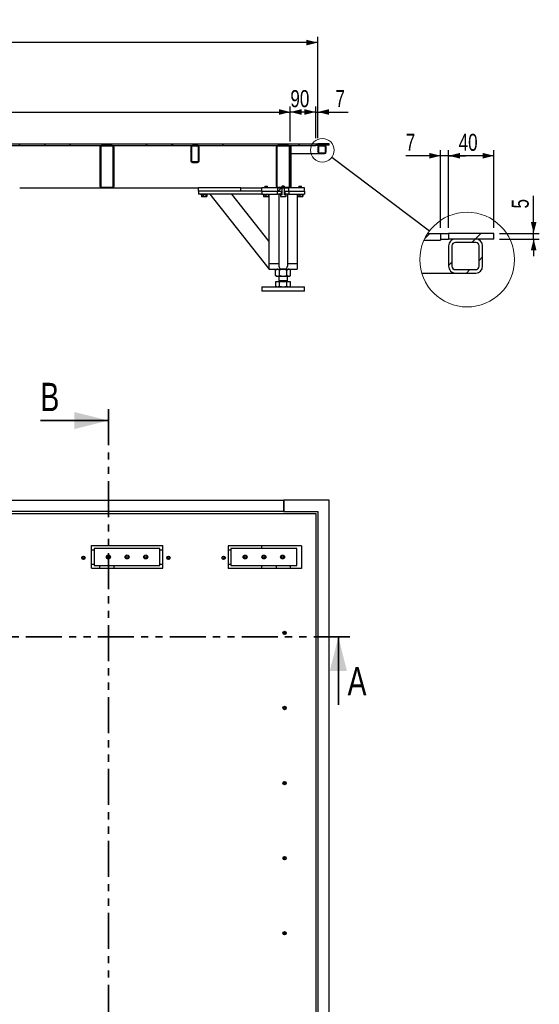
# Model space of a CAD drawing. Header units: millimetres. Extents: x 0 to 841, y 0 to 594.
# Tile 16 of 92: x 390 to 482, y 126 to 300. Entities that reach past the tile are written whole.
import ezdxf

# ---------------------------------------------------------------- set-up
doc = ezdxf.new("R2010")
doc.units = ezdxf.units.MM
doc.linetypes.add('PHANTOM', pattern=[12.7, 6.35, -1.27, 1.27, -1.27, 1.27, -1.27])
doc.layers.add('COTES', color=1, linetype='Continuous')
doc.layers.add('TRAIT-FINS', color=9, linetype='Continuous')
doc.layers.add('TRAIT-FORT', color=4, linetype='Continuous', lineweight=25)
doc.styles.add('SLDTEXTSTYLE0', font='TXT', dxfattribs={"width": 0.75})
doc.dimstyles.new('SLDDIMSTYLE0', dxfattribs={"dimtxt": 3, "dimasz": 2, "dimexe": 0, "dimexo": 0.0625, "dimgap": 0.75, "dimtad": 1, "dimdec": 0, "dimlfac": 20, "dimrnd": 1e-09, "dimzin": 12, "dimdsep": 46, "dimtxsty": 'SLDTEXTSTYLE0', "dimsah": 1, "dimcen": 0.09, "dimadec": 0, "dimazin": 3, "dimtfac": 1, "dimtdec": 0, "dimtofl": 0, "dimtmove": 0, "dimatfit": 3, "dimfxl": 1, "dimfrac": 2, "dimtolj": 1, "dimtzin": 12, "dimarcsym": 0})
doc.dimstyles.new('SLDDIMSTYLE1', dxfattribs={"dimtxt": 3, "dimasz": 2, "dimexe": 0, "dimexo": 0.0625, "dimgap": 0.75, "dimtad": 1, "dimdec": 0, "dimlfac": 20, "dimrnd": 1e-09, "dimzin": 12, "dimdsep": 46, "dimtxsty": 'SLDTEXTSTYLE0', "dimsah": 1, "dimcen": 0.09, "dimadec": 0, "dimazin": 3, "dimtfac": 1, "dimtdec": 0, "dimtmove": 0, "dimatfit": 0, "dimfxl": 1, "dimfrac": 2, "dimtolj": 1, "dimtzin": 12, "dimarcsym": 0})
doc.dimstyles.new('SLDDIMSTYLE4', dxfattribs={"dimtxt": 0.18, "dimasz": 2, "dimexe": 0, "dimexo": 0.0625, "dimgap": 0, "dimtad": 0, "dimtih": 1, "dimtoh": 1, "dimdec": 0, "dimrnd": 1e-09, "dimzin": 0, "dimdsep": 46, "dimtxsty": 'Standard', "dimblk1": 'NONE', "dimblk2": 'NONE', "dimsah": 1, "dimcen": 0.09, "dimadec": 0, "dimazin": 0, "dimtfac": 2, "dimtdec": 0, "dimtofl": 0, "dimtmove": 0, "dimatfit": 3, "dimldrblk": 'NONE', "dimfxl": 1, "dimfrac": 2, "dimtolj": 1, "dimtzin": 0, "dimarcsym": 0})
doc.dimstyles.new('SLDDIMSTYLE5', dxfattribs={"dimtxt": 3, "dimasz": 2, "dimexe": 0, "dimexo": 0.0625, "dimgap": 0.75, "dimtad": 1, "dimdec": 0, "dimlfac": 5, "dimrnd": 1e-09, "dimzin": 12, "dimdsep": 46, "dimtxsty": 'SLDTEXTSTYLE0', "dimsah": 1, "dimcen": 0.09, "dimadec": 0, "dimazin": 3, "dimtfac": 1, "dimtdec": 0, "dimtofl": 0, "dimtmove": 0, "dimatfit": 3, "dimfxl": 1, "dimfrac": 2, "dimtolj": 1, "dimtzin": 12, "dimarcsym": 0})
doc.dimstyles.new('SLDDIMSTYLE6', dxfattribs={"dimtxt": 3, "dimasz": 2, "dimexe": 0, "dimexo": 0.0625, "dimgap": 0.75, "dimtad": 1, "dimdec": 0, "dimlfac": 5, "dimrnd": 1e-09, "dimzin": 12, "dimdsep": 46, "dimtxsty": 'SLDTEXTSTYLE0', "dimsah": 1, "dimcen": 0.09, "dimadec": 0, "dimazin": 3, "dimtfac": 1, "dimtdec": 0, "dimtmove": 0, "dimatfit": 0, "dimfxl": 1, "dimfrac": 2, "dimtolj": 1, "dimtzin": 12, "dimarcsym": 0})
pattern_1 = [(45, (0, 0), (-13.4704, 13.4704), []), (45, (4.49, 2e-323), (-13.4704, 13.4704), []), (45, (8.98, 4e-323), (-13.4704, 13.4704), []), (45, (13.47, 6e-323), (-13.4704, 13.4704), [])]

# ---------------------------------------------------------------- blocks, each defined once
blk = doc.blocks.new('_D_18')
at = {"layer": 'COTES', "color": 1, "transparency": 16777216}
for p, q in [((92.21, 279.33), (92.21, 297.18)), ((443.06, 279.33), (443.06, 297.18)), ((443.06, 296.18), (92.21, 296.18))]:
    blk.add_line(p, q, dxfattribs=at)
for points in [[(92.21, 296.18), (94.21, 295.68), (94.21, 296.68)], [(443.06, 296.18), (441.06, 296.68), (441.06, 295.68)]]:
    blk.add_solid(points, dxfattribs=at)
at = {"layer": 'COTES', "color": 1, "transparency": 16777216, "char_height": 3, "attachment_point": 1, "style": 'SLDTEXTSTYLE0'}
for s, insert in [('7017', (250.85, 300.05)), ('Int. Ceinture', (260.84, 300.05))]:
    blk.add_mtext(s, dxfattribs=dict(at, insert=insert))
blk = doc.blocks.new('_D_19')
at = {"layer": 'COTES', "color": 1, "transparency": 16777216}
for p, q in [((97.06, 278.73), (97.06, 284.93)), ((97.06, 283.93), (438.21, 283.93)), ((438.21, 279.03), (438.21, 284.93))]:
    blk.add_line(p, q, dxfattribs=at)
for points in [[(97.06, 283.93), (99.06, 283.43), (99.06, 284.43)], [(438.21, 283.93), (436.21, 284.43), (436.21, 283.43)]]:
    blk.add_solid(points, dxfattribs=at)
at = {"layer": 'COTES', "color": 1, "transparency": 16777216, "char_height": 3, "attachment_point": 1, "style": 'SLDTEXTSTYLE0'}
for s, insert in [('6823', (256.38, 287.79)), ('Cadre', (266.37, 287.79))]:
    blk.add_mtext(s, dxfattribs=dict(at, insert=insert))
blk = doc.blocks.new('_D_20')
at = {"layer": 'COTES', "color": 1, "transparency": 16777216}
for p, q in [((438.21, 278.73), (438.21, 284.93)), ((442.71, 283.93), (438.21, 283.93)), ((442.71, 279.33), (442.71, 284.93))]:
    blk.add_line(p, q, dxfattribs=at)
for points in [[(438.21, 283.93), (440.21, 283.43), (440.21, 284.43)], [(442.71, 283.93), (440.71, 284.43), (440.71, 283.43)]]:
    blk.add_solid(points, dxfattribs=at)
at = {"layer": 'COTES', "color": 1, "transparency": 16777216, "insert": (438.24, 287.79), "char_height": 3, "attachment_point": 1, "style": 'SLDTEXTSTYLE0'}
blk.add_mtext('90', dxfattribs=at)
blk = doc.blocks.new('_D_21')
at = {"layer": 'COTES', "color": 1, "transparency": 16777216}
for p, q in [((442.71, 283.93), (439.71, 283.93)), ((442.71, 279.33), (442.71, 284.93)), ((442.71, 283.93), (443.06, 283.93)), ((443.06, 279.33), (443.06, 284.93)), ((443.06, 283.93), (448.41, 283.93))]:
    blk.add_line(p, q, dxfattribs=at)
for points in [[(442.71, 283.93), (440.71, 284.43), (440.71, 283.43)], [(443.06, 283.93), (445.06, 283.43), (445.06, 284.43)]]:
    blk.add_solid(points, dxfattribs=at)
at = {"layer": 'COTES', "color": 1, "transparency": 16777216, "insert": (446.19, 287.79), "char_height": 3, "attachment_point": 1, "style": 'SLDTEXTSTYLE0'}
blk.add_mtext('7', dxfattribs=at)
blk = doc.blocks.new('_None')
blk = doc.blocks.new('SW_HATCH_0')
at = {"layer": 'TRAIT-FINS', "color": 0}
for p, q in [((0, 0), (-0.91, -0.91)), ((8.98, 0), (7.98, -1)), ((7.98, -1), (7.38, -1.6)), ((3.9, -5.08), (3.3, -5.68)), ((9.3, -4.17), (8.7, -4.77)), ((7.07, -6.4), (6.47, -7))]:
    blk.add_line(p, q, dxfattribs=at)
blk = doc.blocks.new('_D_24')
at = {"layer": 'COTES', "color": 1, "transparency": 16777216}
for p, q in [((466.16, 263.51), (466.16, 277.21)), ((474.16, 263.51), (474.16, 277.21)), ((474.16, 276.21), (466.16, 276.21))]:
    blk.add_line(p, q, dxfattribs=at)
for points in [[(466.16, 276.21), (468.16, 275.71), (468.16, 276.71)], [(474.16, 276.21), (472.16, 276.71), (472.16, 275.71)]]:
    blk.add_solid(points, dxfattribs=at)
at = {"layer": 'COTES', "color": 1, "transparency": 16777216, "insert": (467.94, 280.08), "char_height": 3, "attachment_point": 1, "style": 'SLDTEXTSTYLE0'}
blk.add_mtext('40', dxfattribs=at)
blk = doc.blocks.new('_D_25')
at = {"layer": 'COTES', "color": 1, "transparency": 16777216}
for p, q in [((481.18, 262.51), (481.18, 269.12)), ((475.16, 262.51), (482.18, 262.51)), ((481.18, 261.51), (481.18, 262.51)), ((475.16, 261.51), (482.18, 261.51)), ((481.18, 261.51), (481.18, 258.51))]:
    blk.add_line(p, q, dxfattribs=at)
for points in [[(481.18, 262.51), (481.68, 264.51), (480.68, 264.51)], [(481.18, 261.51), (480.68, 259.51), (481.68, 259.51)]]:
    blk.add_solid(points, dxfattribs=at)
at = {"layer": 'COTES', "color": 1, "transparency": 16777216, "insert": (477.31, 266.9), "char_height": 3, "attachment_point": 1, "rotation": 90, "style": 'SLDTEXTSTYLE0'}
blk.add_mtext('5', dxfattribs=at)
blk = doc.blocks.new('_D_26')
at = {"layer": 'COTES', "color": 1, "transparency": 16777216}
for p, q in [((464.76, 263.51), (464.76, 277.21)), ((466.16, 263.51), (466.16, 277.21)), ((464.76, 276.21), (458.6, 276.21)), ((466.16, 276.21), (464.76, 276.21)), ((466.16, 276.21), (469.16, 276.21))]:
    blk.add_line(p, q, dxfattribs=at)
for points in [[(464.76, 276.21), (462.76, 276.71), (462.76, 275.71)], [(466.16, 276.21), (468.16, 275.71), (468.16, 276.71)]]:
    blk.add_solid(points, dxfattribs=at)
at = {"layer": 'COTES', "color": 1, "transparency": 16777216, "insert": (458.6, 280.08), "char_height": 3, "attachment_point": 1, "style": 'SLDTEXTSTYLE0'}
blk.add_mtext('7', dxfattribs=at)

msp = doc.modelspace()

# ---------------------------------------------------------------- hatches: boundary and pattern name
at = {"layer": 'TRAIT-FINS'}
h = msp.add_hatch(dxfattribs=at)
h.set_pattern_fill('DIN 201 ACIER ET FONTE', color=9, style=0, pattern_type=2)
h.set_pattern_definition(pattern_1)
h.paths.add_polyline_path([(442.71, 278.331), (386.715, 278.331), (386.715, 278.031), (442.71, 278.031)], flags=0)
h = msp.add_hatch(dxfattribs=at)
h.set_pattern_fill('ANSI32', color=9, angle=3e-322, style=0)
h.paths.add_polyline_path([(445.06, 278.081), (445.06, 278.331), (443.06, 278.331), (443.06, 278.081)], flags=0)
h = msp.add_hatch(dxfattribs=at)
h.set_pattern_fill('ANSI32', color=9, angle=3e-322, style=0)
edge = h.paths.add_edge_path(flags=0)
edge.add_line((444.56, 276.881), (444.56, 277.781))
edge.add_arc((444.26, 277.781), 0.3, 0, 90)
edge.add_line((444.26, 278.081), (443.36, 278.081))
edge.add_arc((443.36, 277.781), 0.3, 90, 180)
edge.add_line((443.06, 277.781), (443.06, 276.881))
edge.add_arc((443.36, 276.881), 0.3, 180, 270)
edge.add_line((443.36, 276.581), (444.26, 276.581))
edge.add_arc((444.26, 276.881), 0.3, 270, 360)
edge = h.paths.add_edge_path(flags=0)
edge.add_arc((444.26, 277.781), 0.15, 0, 90, ccw=False)
edge.add_line((444.41, 277.781), (444.41, 276.881))
edge.add_arc((444.26, 276.881), 0.15, 270, 360, ccw=False)
edge.add_line((444.26, 276.731), (443.36, 276.731))
edge.add_arc((443.36, 276.881), 0.15, 180, 270, ccw=False)
edge.add_line((443.21, 276.881), (443.21, 277.781))
edge.add_arc((443.36, 277.781), 0.15, 90, 180, ccw=False)
edge.add_line((443.36, 277.931), (444.26, 277.931))
h = msp.add_hatch(dxfattribs=at)
h.set_pattern_fill('DIN 201 ACIER ET FONTE', color=9, style=0, pattern_type=2)
h.set_pattern_definition(pattern_1)
edge = h.paths.add_edge_path(flags=0)
edge.add_arc((404.91, 277.731), 0.3, 90, 180)
edge.add_line((404.61, 277.731), (404.61, 270.831))
edge.add_arc((404.91, 270.831), 0.3, 180, 270)
edge.add_line((404.91, 270.531), (406.81, 270.531))
edge.add_arc((406.81, 270.831), 0.3, 270, 360)
edge.add_line((407.11, 270.831), (407.11, 277.731))
edge.add_arc((406.81, 277.731), 0.3, 0, 90)
edge.add_line((406.81, 278.031), (404.91, 278.031))
edge = h.paths.add_edge_path(flags=0)
edge.add_line((406.81, 270.681), (404.91, 270.681))
edge.add_arc((404.91, 270.831), 0.15, 180, 270, ccw=False)
edge.add_line((404.76, 270.831), (404.76, 277.731))
edge.add_arc((404.91, 277.731), 0.15, 90, 180, ccw=False)
edge.add_line((404.91, 277.881), (406.81, 277.881))
edge.add_arc((406.81, 277.731), 0.15, 0, 90, ccw=False)
edge.add_line((406.96, 277.731), (406.96, 270.831))
edge.add_arc((406.81, 270.831), 0.15, 270, 360, ccw=False)
h = msp.add_hatch(dxfattribs=at)
h.set_pattern_fill('DIN 201 ACIER ET FONTE', color=9, style=0, pattern_type=2)
h.set_pattern_definition(pattern_1)
edge = h.paths.add_edge_path(flags=0)
edge.add_arc((420.96, 277.731), 0.3, 90, 180)
edge.add_line((420.66, 277.731), (420.66, 275.331))
edge.add_arc((420.96, 275.331), 0.3, 180, 270)
edge.add_line((420.96, 275.031), (421.86, 275.031))
edge.add_arc((421.86, 275.331), 0.3, 270, 360)
edge.add_line((422.16, 275.331), (422.16, 277.731))
edge.add_arc((421.86, 277.731), 0.3, 0, 90)
edge.add_line((421.86, 278.031), (420.96, 278.031))
edge = h.paths.add_edge_path(flags=0)
edge.add_line((421.86, 275.181), (420.96, 275.181))
edge.add_arc((420.96, 275.331), 0.15, 180, 270, ccw=False)
edge.add_line((420.81, 275.331), (420.81, 277.731))
edge.add_arc((420.96, 277.731), 0.15, 90, 180, ccw=False)
edge.add_line((420.96, 277.881), (421.86, 277.881))
edge.add_arc((421.86, 277.731), 0.15, 0, 90, ccw=False)
edge.add_line((422.01, 277.731), (422.01, 275.331))
edge.add_arc((421.86, 275.331), 0.15, 270, 360, ccw=False)
h = msp.add_hatch(dxfattribs=at)
h.set_pattern_fill('DIN 201 ACIER ET FONTE', color=9, style=0, pattern_type=2)
h.set_pattern_definition(pattern_1)
edge = h.paths.add_edge_path(flags=0)
edge.add_line((436.01, 270.531), (437.91, 270.531))
edge.add_arc((437.91, 270.831), 0.3, 270, 360)
edge.add_line((438.21, 270.831), (438.21, 277.731))
edge.add_arc((437.91, 277.731), 0.3, 0, 90)
edge.add_line((437.91, 278.031), (436.01, 278.031))
edge.add_arc((436.01, 277.731), 0.3, 90, 180)
edge.add_line((435.71, 277.731), (435.71, 270.831))
edge.add_arc((436.01, 270.831), 0.3, 180, 270)
edge = h.paths.add_edge_path(flags=0)
edge.add_arc((437.91, 270.831), 0.15, 270, 360, ccw=False)
edge.add_line((437.91, 270.681), (436.01, 270.681))
edge.add_arc((436.01, 270.831), 0.15, 180, 270, ccw=False)
edge.add_line((435.86, 270.831), (435.86, 277.731))
edge.add_arc((436.01, 277.731), 0.15, 90, 180, ccw=False)
edge.add_line((436.01, 277.881), (437.91, 277.881))
edge.add_arc((437.91, 277.731), 0.15, 0, 90, ccw=False)
edge.add_line((438.06, 277.731), (438.06, 270.831))
h = msp.add_hatch(dxfattribs=at)
h.set_pattern_fill('DIN 201 ACIER ET FONTE', color=9, style=0, pattern_type=2)
h.set_pattern_definition(pattern_1)
h.paths.add_polyline_path([(436.793, 270.531), (435.96, 270.531), (435.96, 269.931), (436.793, 269.931)], flags=0)
h = msp.add_hatch(dxfattribs=at)
h.set_pattern_fill('DIN 201 ACIER ET FONTE', color=9, style=0, pattern_type=2)
h.set_pattern_definition(pattern_1)
h.paths.add_polyline_path([(435.96, 269.431), (436.66, 269.431), (436.66, 269.931), (435.96, 269.931)], flags=0)
h = msp.add_hatch(dxfattribs=at)
h.set_pattern_fill('ANSI32', color=9, style=0)
h.paths.add_polyline_path([(436.73, 269.431), (436.431, 269.431), (436.431, 269.331), (436.73, 269.331)], flags=0)
h = msp.add_hatch(dxfattribs=at)
h.set_pattern_fill('ANSI31', color=9, style=0)
edge = h.paths.add_edge_path(flags=0)
edge.add_spline(control_points=[(436.556, 268.997), (436.566, 268.992), (436.575, 268.987), (436.585, 268.981)], knot_values=[0.0229567, 0.0229567, 0.0229567, 0.0229567, 0.0236353, 0.0236353, 0.0236353, 0.0236353], weights=[1, 1, 1, 1], degree=3, periodic=0)
edge.add_line((436.585, 268.981), (437.334, 268.981))
edge.add_spline(control_points=[(437.334, 268.981), (437.363, 268.997), (437.391, 269.012), (437.42, 269.028)], knot_values=[0.0397791, 0.0397791, 0.0397791, 0.0397791, 0.0417138, 0.0417138, 0.0417138, 0.0417138], weights=[1, 1, 1, 1], degree=3, periodic=0)
edge.add_line((437.42, 269.028), (437.42, 269.331))
edge.add_line((437.42, 269.331), (437.159, 269.331))
edge.add_line((437.159, 269.331), (437.159, 270.796))
edge.add_spline(control_points=[(437.159, 270.796), (437.144, 270.808), (437.128, 270.82), (437.113, 270.831)], knot_values=[0.0125066, 0.0125066, 0.0125066, 0.0125066, 0.0136689, 0.0136689, 0.0136689, 0.0136689], weights=[1, 1, 1, 1], degree=3, periodic=0)
edge.add_line((437.113, 270.831), (436.807, 270.831))
edge.add_spline(control_points=[(436.807, 270.831), (436.791, 270.82), (436.776, 270.808), (436.761, 270.796)], knot_values=[0.0203653, 0.0203653, 0.0203653, 0.0203653, 0.0215207, 0.0215207, 0.0215207, 0.0215207], weights=[1, 1, 1, 1], degree=3, periodic=0)
edge.add_line((436.761, 270.796), (436.761, 269.331))
edge.add_line((436.761, 269.331), (436.556, 269.331))
edge.add_line((436.556, 269.331), (436.556, 268.997))
h = msp.add_hatch(dxfattribs=at)
h.set_pattern_fill('DIN 201 ACIER ET FONTE', color=9, style=0, pattern_type=2)
h.set_pattern_definition(pattern_1)
h.paths.add_polyline_path([(437.127, 269.931), (437.96, 269.931), (437.96, 270.531), (437.127, 270.531)], flags=0)
h = msp.add_hatch(dxfattribs=at)
h.set_pattern_fill('ANSI32', color=9, style=0)
h.paths.add_polyline_path([(437.19, 269.331), (437.489, 269.331), (437.489, 269.431), (437.19, 269.431)], flags=0)
h = msp.add_hatch(dxfattribs=at)
h.set_pattern_fill('DIN 201 ACIER ET FONTE', color=9, style=0, pattern_type=2)
h.set_pattern_definition(pattern_1)
h.paths.add_polyline_path([(437.26, 269.431), (437.96, 269.431), (437.96, 269.931), (437.26, 269.931)], flags=0)

# ---------------------------------------------------------------- linework, layer by layer
at = {"color": 7, "linetype": 'PHANTOM', "lineweight": 35}
for p, q in [((406.114, 231.476), (406.114, 53.175)), ((448.708, 191.291), (85.608, 191.291))]:
    msp.add_line(p, q, dxfattribs=at)
at = {"color": 7, "linetype": 'Continuous', "lineweight": 35}
for p, q in [((394.114, 229.476), (406.114, 229.476)), ((446.708, 179.291), (446.708, 191.291))]:
    msp.add_line(p, q, dxfattribs=at)
at = {"color": 7, "linetype": 'Continuous', "lineweight": 18}
for centre, radius in [((443.88, 277.176), 2.089), ((469.441, 257.888), 8.358)]:
    msp.add_circle(centre, radius, dxfattribs=at)
at = {"color": 7, "linetype": 'Continuous', "lineweight": 35}
for points in [[(406.114, 229.476), (400.114, 230.976), (400.114, 227.976)], [(446.708, 191.291), (445.208, 185.291), (448.208, 185.291)]]:
    msp.add_solid(points, dxfattribs=at)
at = {"layer": 'TRAIT-FORT', "color": 4, "linetype": 'Continuous', "lineweight": 25}
for p, q in [((386.715, 278.331), (442.71, 278.331)), ((442.71, 278.331), (443.06, 278.331)), ((442.71, 278.331), (442.71, 278.031)), ((442.71, 278.081), (443.06, 278.081)), ((445.06, 278.331), (443.06, 278.331)), ((443.06, 278.331), (443.06, 278.081)), ((445.06, 278.081), (443.06, 278.081)), ((444.26, 278.081), (443.36, 278.081)), ((445.06, 278.081), (445.06, 278.331)), ((386.715, 278.031), (442.71, 278.031)), ((404.61, 277.731), (404.61, 270.831)), ((404.76, 277.731), (404.76, 270.831)), ((406.81, 278.031), (404.91, 278.031)), ((406.81, 277.881), (404.91, 277.881)), ((406.96, 270.831), (406.96, 277.731)), ((407.11, 270.831), (407.11, 277.731)), ((420.66, 277.731), (420.66, 275.331)), ((420.81, 277.731), (420.81, 275.331)), ((421.86, 278.031), (420.96, 278.031)), ((421.86, 277.881), (420.96, 277.881)), ((422.01, 275.331), (422.01, 277.731)), ((422.16, 275.331), (422.16, 277.731)), ((435.71, 277.731), (435.71, 270.831)), ((435.86, 277.731), (435.86, 270.831)), ((437.91, 278.031), (436.01, 278.031)), ((437.91, 277.881), (436.01, 277.881)), ((438.06, 270.831), (438.06, 277.731)), ((438.21, 278.031), (438.21, 277.731)), ((438.21, 270.831), (438.21, 277.731)), ((438.31, 278.031), (438.31, 277.731)), ((438.31, 277.731), (438.31, 270.831)), ((438.31, 276.581), (443.36, 276.581)), ((443.06, 277.781), (443.06, 276.881)), ((443.21, 277.781), (443.21, 276.881)), ((444.26, 277.931), (443.36, 277.931)), ((443.36, 276.731), (444.26, 276.731)), ((443.36, 276.581), (444.26, 276.581)), ((444.41, 276.881), (444.41, 277.781)), ((444.56, 276.881), (444.56, 277.781)), ((420.96, 275.181), (421.86, 275.181)), ((420.96, 275.031), (421.86, 275.031)), ((390.46, 270.531), (404.91, 270.531)), ((404.91, 270.681), (406.81, 270.681)), ((404.91, 270.531), (406.81, 270.531)), ((406.81, 270.531), (422.01, 270.531)), ((422.01, 269.931), (422.01, 270.531)), ((429.51, 270.531), (422.01, 270.531)), ((422.01, 269.931), (422.01, 269.431)), ((433.21, 269.931), (422.01, 269.931)), ((429.51, 269.931), (422.01, 269.931)), ((433.21, 269.431), (422.01, 269.431)), ((422.46, 269.431), (422.46, 269.331)), ((423.56, 269.331), (423.56, 269.431)), ((424.048, 269.431), (434.46, 256.263)), ((427.872, 269.431), (434.46, 261.1)), ((429.51, 269.931), (429.51, 270.531)), ((429.51, 270.531), (433.21, 270.531)), ((433.21, 269.931), (433.21, 270.531)), ((435.96, 270.531), (433.21, 270.531)), ((433.21, 269.931), (433.21, 269.431)), ((433.21, 269.931), (435.96, 269.931)), ((433.21, 269.431), (435.96, 269.431)), ((433.41, 269.431), (433.41, 269.331)), ((433.745, 270.831), (433.71, 270.796)), ((433.71, 270.796), (433.71, 270.531)), ((434.21, 270.796), (433.71, 270.796)), ((433.745, 270.831), (434.173, 270.831)), ((434.173, 270.831), (434.175, 270.831)), ((434.21, 270.796), (434.175, 270.831)), ((434.21, 270.531), (434.21, 270.796)), ((434.51, 269.331), (434.51, 269.431)), ((435.96, 270.531), (435.96, 269.931)), ((435.96, 270.531), (436.793, 270.531)), ((435.96, 269.431), (435.96, 269.931)), ((435.96, 269.931), (436.66, 269.931)), ((435.96, 269.931), (436.793, 269.931)), ((436.66, 269.431), (435.96, 269.431)), ((436.01, 270.681), (437.91, 270.681)), ((436.01, 270.531), (437.91, 270.531)), ((436.21, 269.431), (436.21, 256.747)), ((436.41, 269.431), (436.41, 269.331)), ((436.431, 269.431), (436.431, 269.331)), ((436.73, 269.431), (436.431, 269.431)), ((436.66, 269.431), (436.66, 269.931)), ((436.745, 270.831), (436.71, 270.796)), ((436.71, 270.796), (436.71, 270.681)), ((436.761, 270.796), (436.71, 270.796)), ((436.71, 269.931), (436.71, 269.431)), ((436.73, 269.431), (436.73, 269.331)), ((436.745, 270.831), (436.807, 270.831)), ((436.761, 270.796), (436.807, 270.831)), ((436.761, 269.331), (436.761, 270.796)), ((436.793, 269.931), (436.793, 270.531)), ((437.113, 270.831), (436.807, 270.831)), ((437.113, 270.831), (437.159, 270.796)), ((437.113, 270.831), (437.175, 270.831)), ((437.127, 270.531), (437.127, 269.931)), ((437.127, 270.531), (437.96, 270.531)), ((437.127, 269.931), (437.96, 269.931)), ((437.159, 270.796), (437.159, 269.331)), ((437.21, 270.796), (437.159, 270.796)), ((437.21, 270.796), (437.175, 270.831)), ((437.19, 269.331), (437.19, 269.431)), ((437.489, 269.431), (437.19, 269.431)), ((437.21, 270.681), (437.21, 270.796)), ((437.21, 269.431), (437.21, 269.931)), ((437.26, 269.931), (437.26, 269.431)), ((437.26, 269.931), (437.96, 269.931)), ((437.96, 269.431), (437.26, 269.431)), ((437.489, 269.331), (437.489, 269.431)), ((437.51, 269.331), (437.51, 269.431)), ((437.71, 269.431), (437.71, 256.747)), ((437.96, 269.931), (437.96, 270.531)), ((440.71, 270.531), (437.96, 270.531)), ((437.96, 269.931), (437.96, 269.431)), ((437.96, 269.931), (440.71, 269.931)), ((437.96, 269.431), (440.71, 269.431)), ((438.21, 270.831), (438.21, 270.531)), ((438.31, 270.831), (438.31, 270.531)), ((439.41, 269.431), (439.41, 269.331)), ((439.745, 270.831), (439.71, 270.796)), ((439.71, 270.796), (439.71, 270.531)), ((440.21, 270.796), (439.71, 270.796)), ((439.745, 270.831), (440.173, 270.831)), ((440.173, 270.831), (440.175, 270.831)), ((440.21, 270.796), (440.175, 270.831)), ((440.21, 270.531), (440.21, 270.796)), ((440.51, 269.331), (440.51, 269.431)), ((440.71, 269.931), (440.71, 270.531)), ((440.71, 269.931), (440.71, 269.431)), ((423.56, 269.331), (422.46, 269.331)), ((422.527, 269.331), (422.527, 269.031)), ((422.527, 269.031), (422.56, 269.013)), ((422.559, 269.009), (422.606, 268.981)), ((423.39, 268.981), (422.606, 268.981)), ((422.846, 269.331), (422.846, 269.031)), ((423.328, 269.331), (423.328, 269.031)), ((423.414, 268.981), (423.39, 268.981)), ((423.414, 268.981), (423.461, 269.009)), ((423.492, 269.331), (423.492, 269.031)), ((434.51, 269.331), (433.41, 269.331)), ((433.508, 269.331), (433.508, 269.031)), ((433.532, 268.995), (433.556, 268.981)), ((434.364, 268.981), (433.556, 268.981)), ((433.899, 269.331), (433.899, 269.031)), ((434.351, 269.331), (434.351, 269.031)), ((434.364, 268.981), (434.388, 268.995)), ((434.412, 269.331), (434.412, 269.031)), ((434.46, 269.331), (434.46, 257.181)), ((436.431, 269.331), (436.41, 269.331)), ((436.73, 269.331), (436.431, 269.331)), ((436.497, 269.331), (436.497, 269.031)), ((436.527, 268.998), (436.556, 268.981)), ((436.556, 268.997), (436.556, 269.331)), ((436.761, 269.331), (436.556, 269.331)), ((436.585, 268.981), (436.556, 268.997)), ((436.585, 268.981), (436.556, 268.981)), ((437.334, 268.981), (436.585, 268.981)), ((437.42, 269.331), (437.159, 269.331)), ((437.489, 269.331), (437.19, 269.331)), ((437.42, 269.028), (437.334, 268.981)), ((437.364, 268.981), (437.334, 268.981)), ((437.364, 268.981), (437.393, 268.998)), ((437.42, 269.331), (437.42, 269.028)), ((437.51, 269.331), (437.489, 269.331)), ((440.51, 269.331), (439.41, 269.331)), ((439.46, 269.331), (439.46, 257.181)), ((439.508, 269.331), (439.508, 269.031)), ((439.532, 268.995), (439.556, 268.981)), ((440.364, 268.981), (439.556, 268.981)), ((439.899, 269.331), (439.899, 269.031)), ((440.351, 269.331), (440.351, 269.031)), ((440.364, 268.981), (440.388, 268.995)), ((440.412, 269.331), (440.412, 269.031)), ((462.478, 262.513), (464.76, 262.513)), ((464.76, 262.513), (466.16, 262.513)), ((464.76, 262.513), (464.76, 261.313)), ((474.16, 262.513), (466.16, 262.513)), ((466.16, 262.513), (466.16, 261.513)), ((474.16, 261.513), (474.16, 262.513)), ((461.817, 261.313), (464.76, 261.313)), ((464.76, 261.513), (466.16, 261.513)), ((474.16, 261.513), (466.16, 261.513)), ((470.96, 261.513), (467.36, 261.513)), ((470.96, 260.913), (467.36, 260.913)), ((466.16, 260.313), (466.16, 256.713)), ((466.76, 260.313), (466.76, 256.713)), ((471.56, 256.713), (471.56, 260.313)), ((472.16, 256.713), (472.16, 260.313)), ((434.46, 257.181), (434.46, 256.181)), ((434.46, 257.181), (436.21, 257.181)), ((434.46, 256.181), (439.46, 256.181)), ((434.76, 257.181), (436.21, 257.181)), ((435.81, 256.181), (435.632, 256.003)), ((435.632, 255.079), (435.632, 256.003)), ((436.296, 255.079), (436.296, 256.003)), ((436.51, 256.263), (437.41, 256.263)), ((437.624, 255.079), (437.624, 256.003)), ((437.71, 257.181), (439.46, 257.181)), ((437.71, 257.181), (439.16, 257.181)), ((438.288, 256.003), (438.11, 256.181)), ((438.288, 255.079), (438.288, 256.003)), ((439.46, 257.181), (439.46, 256.181)), ((461.429, 255.513), (467.36, 255.513)), ((467.36, 256.113), (470.96, 256.113)), ((467.36, 255.513), (470.96, 255.513)), ((435.632, 255.079), (435.81, 254.901)), ((435.632, 253.976), (435.632, 253.184)), ((436.296, 253.976), (435.632, 253.976)), ((435.964, 254.901), (435.81, 254.901)), ((435.892, 254.011), (435.857, 253.976)), ((435.892, 254.016), (435.892, 254.011)), ((435.892, 254.016), (438.027, 254.016)), ((435.892, 254.011), (438.027, 254.011)), ((436.96, 254.901), (435.964, 254.901)), ((436.21, 254.901), (436.21, 254.191)), ((436.305, 254.191), (436.21, 254.097)), ((436.21, 254.191), (437.71, 254.191)), ((436.21, 254.097), (436.21, 254.066)), ((436.21, 254.097), (436.585, 254.097)), ((436.296, 253.184), (436.296, 253.976)), ((437.624, 253.976), (436.296, 253.976)), ((436.585, 254.097), (437.71, 254.097)), ((437.956, 254.901), (436.96, 254.901)), ((437.71, 254.097), (437.615, 254.191)), ((437.624, 253.184), (437.624, 253.976)), ((438.288, 253.976), (437.624, 253.976)), ((437.71, 254.191), (437.71, 254.901)), ((437.71, 254.066), (437.71, 254.097)), ((438.11, 254.901), (437.956, 254.901)), ((438.027, 254.011), (438.027, 254.016)), ((438.062, 253.976), (438.027, 254.011)), ((438.11, 254.901), (438.288, 255.079)), ((438.288, 253.184), (438.288, 253.976)), ((433.26, 253.081), (433.21, 253.031)), ((433.21, 253.031), (433.21, 252.331)), ((440.614, 253.031), (433.21, 253.031)), ((440.71, 252.331), (433.21, 252.331)), ((433.26, 253.081), (440.565, 253.081)), ((435.632, 253.184), (435.81, 253.081)), ((438.11, 253.081), (438.288, 253.184)), ((440.565, 253.081), (440.66, 253.081)), ((440.71, 253.031), (440.614, 253.031)), ((440.71, 253.031), (440.66, 253.081)), ((440.71, 252.331), (440.71, 253.031)), ((327.059, 215.442), (437.009, 215.442)), ((437.009, 215.442), (437.009, 213.442)), ((437.009, 214.942), (437.059, 214.942)), ((445.06, 215.442), (437.059, 215.442)), ((437.059, 215.442), (437.059, 213.442)), ((445.06, 55.992), (445.06, 215.442)), ((437.009, 213.442), (327.059, 213.442)), ((386.715, 213.092), (442.71, 213.092)), ((437.009, 213.442), (437.059, 213.442)), ((437.059, 213.442), (443.06, 213.442)), ((442.71, 213.092), (442.71, 121.042)), ((443.06, 213.442), (443.06, 57.992)), ((403.12, 207.397), (415.725, 207.397)), ((403.12, 203.397), (403.12, 207.397)), ((403.614, 206.897), (403.614, 203.897)), ((415.214, 206.897), (403.614, 206.897)), ((415.214, 203.897), (415.214, 206.897)), ((415.725, 203.397), (415.725, 207.397)), ((440.21, 207.39), (427.25, 207.39)), ((427.25, 207.39), (427.25, 203.39)), ((427.755, 206.891), (427.755, 203.891)), ((439.355, 206.891), (427.755, 206.891)), ((433.21, 206.891), (433.21, 207.39)), ((439.355, 203.891), (439.355, 206.891)), ((440.21, 207.39), (440.21, 203.39)), ((403.12, 206.642), (403.614, 206.642)), ((415.214, 206.642), (415.725, 206.642)), ((427.25, 206.642), (427.755, 206.642)), ((403.12, 204.142), (403.614, 204.142)), ((403.12, 203.397), (415.725, 203.397)), ((403.614, 203.897), (415.214, 203.897)), ((404.61, 203.397), (404.61, 203.897)), ((407.11, 203.397), (407.11, 203.897)), ((415.214, 204.142), (415.725, 204.142)), ((427.25, 204.142), (427.755, 204.142)), ((440.21, 203.39), (427.25, 203.39)), ((427.755, 203.891), (439.355, 203.891)), ((433.21, 203.39), (433.21, 203.891)), ((435.71, 203.891), (435.71, 203.39)), ((438.21, 203.891), (438.21, 203.39))]:
    msp.add_line(p, q, dxfattribs=at)
for centre, radius in [((401.71, 205.242), 0.3), ((401.71, 205.242), 0.15), ((406.114, 205.397), 0.35), ((406.114, 205.397), 0.198), ((409.414, 205.397), 0.35), ((409.414, 205.397), 0.198), ((412.714, 205.397), 0.35), ((412.714, 205.397), 0.198), ((416.71, 205.242), 0.3), ((416.71, 205.242), 0.15), ((426.46, 205.242), 0.3), ((426.46, 205.242), 0.15), ((430.255, 205.391), 0.35), ((430.255, 205.391), 0.198), ((433.555, 205.391), 0.35), ((433.555, 205.391), 0.198), ((436.855, 205.391), 0.35), ((436.855, 205.391), 0.198), ((437.21, 191.992), 0.3), ((437.21, 191.992), 0.15), ((437.21, 178.742), 0.3), ((437.21, 178.742), 0.15), ((437.21, 165.492), 0.3), ((437.21, 165.492), 0.15), ((437.21, 152.242), 0.3), ((437.21, 152.242), 0.15), ((437.21, 138.992), 0.3), ((437.21, 138.992), 0.15)]:
    msp.add_circle(centre, radius, dxfattribs=at)
for centre, radius, start, end in [((443.36, 277.781), 0.3, 90, 180), ((444.26, 277.781), 0.3, 0, 90), ((404.91, 277.731), 0.3, 90, 180), ((404.91, 277.731), 0.15, 90, 180), ((406.81, 277.731), 0.3, 0, 90), ((406.81, 277.731), 0.15, 0, 90), ((420.96, 277.731), 0.3, 90, 180), ((420.96, 277.731), 0.15, 90, 180), ((421.86, 277.731), 0.3, 0, 90), ((421.86, 277.731), 0.15, 0, 90), ((436.01, 277.731), 0.3, 90, 180), ((436.01, 277.731), 0.15, 90, 180), ((437.91, 277.731), 0.3, 0, 90), ((437.91, 277.731), 0.15, 0, 90), ((443.36, 276.881), 0.3, 180, 270), ((443.36, 277.781), 0.15, 90, 180), ((443.36, 276.881), 0.15, 180, 270), ((444.26, 277.781), 0.15, 0, 90), ((444.26, 276.881), 0.3, 270, 0), ((444.26, 276.881), 0.15, 270, 0), ((420.96, 275.331), 0.3, 180, 270), ((420.96, 275.331), 0.15, 180, 270), ((421.86, 275.331), 0.3, 270, 0), ((421.86, 275.331), 0.15, 270, 0), ((404.91, 270.831), 0.3, 180, 270), ((404.91, 270.831), 0.15, 180, 270), ((406.81, 270.831), 0.3, 270, 0), ((406.81, 270.831), 0.15, 270, 0), ((436.01, 270.831), 0.3, 180, 270), ((436.01, 270.831), 0.15, 180, 270), ((437.91, 270.831), 0.3, 270, 0), ((437.91, 270.831), 0.15, 270, 0), ((467.36, 260.313), 1.2, 89.99829, 180.00356), ((467.36, 260.313), 0.6, 90.00427, 179.99545), ((470.96, 260.313), 1.2, 0.00032, 90.0001), ((470.96, 260.313), 0.6, 0.00455, 89.99573), ((467.36, 256.713), 1.2, 179.99654, 270.00147), ((467.36, 256.713), 0.6, 180.00407, 269.99622), ((470.96, 256.713), 0.6, 270.00378, 359.99593), ((470.96, 256.713), 1.2, 270.00014, 359.99958), ((436.16, 254.066), 0.05, 270, 360), ((437.76, 254.066), 0.05, 180, 270)]:
    msp.add_arc(centre, radius, start, end, dxfattribs=at)
for centre, start_param, end_param in [((436.51, 256.747), 4.712389, 6.2831853), ((437.41, 256.747), 0, 1.5707963)]:
    msp.add_ellipse(centre, major_axis=(0, -0.484), ratio=0.6202356, start_param=start_param, end_param=end_param, dxfattribs=at)
for points, knots in [([(422.846, 269.031), (422.818, 269.021), (422.762, 268.998), (422.679, 268.99), (422.6, 269.002), (422.552, 269.022), (422.527, 269.031)], [0, 0, 0, 0, 0.2646049, 0.5349477, 0.7653431, 1, 1, 1, 1]), ([(422.846, 269.031), (422.888, 269.021), (422.972, 268.998), (423.098, 268.99), (423.218, 269.002), (423.291, 269.022), (423.328, 269.031)], [0, 0, 0, 0, 0.2646049, 0.5349477, 0.7653431, 1, 1, 1, 1]), ([(423.328, 269.031), (423.339, 269.023), (423.359, 269.007), (423.395, 268.992), (423.434, 268.993), (423.465, 269.01), (423.484, 269.024), (423.49, 269.029), (423.492, 269.031)], [0, 0, 0, 0, 0.1920027, 0.3858593, 0.637822, 0.8965932, 0.9482836, 1, 1, 1, 1]), ([(433.508, 269.031), (433.515, 269.013), (433.523, 268.995), (433.531, 268.996), (433.532, 268.996)], [0, 0, 0, 0, 0.9774919, 1, 1, 1, 1]), ([(433.899, 269.031), (433.865, 269.021), (433.797, 268.998), (433.695, 268.99), (433.598, 269.002), (433.538, 269.022), (433.508, 269.031)], [0, 0, 0, 0, 0.26460494, 0.53494775, 0.76534313, 1, 1, 1, 1]), ([(433.899, 269.031), (433.938, 269.021), (434.018, 268.998), (434.135, 268.99), (434.248, 269.002), (434.317, 269.022), (434.351, 269.031)], [0, 0, 0, 0, 0.26460494, 0.53494775, 0.76534313, 1, 1, 1, 1]), ([(434.351, 269.031), (434.355, 269.023), (434.363, 269.007), (434.376, 268.992), (434.39, 268.993), (434.402, 269.01), (434.409, 269.024), (434.411, 269.029), (434.412, 269.031)], [0, 0, 0, 0, 0.1920027, 0.3858593, 0.637822, 0.8965932, 0.9482836, 1, 1, 1, 1]), ([(436.497, 269.031), (436.505, 269.021), (436.521, 268.999), (436.54, 268.991), (436.552, 268.996), (436.556, 268.997)], [0, 0, 0, 0, 0.40641643, 0.82164588, 1, 1, 1, 1]), ([(437.42, 269.028), (437.413, 269.017), (437.403, 269.003), (437.394, 269), (437.392, 269)], [0, 0, 0, 0, 0.7994621, 1, 1, 1, 1]), ([(439.508, 269.031), (439.515, 269.013), (439.523, 268.995), (439.531, 268.996), (439.532, 268.996)], [0, 0, 0, 0, 0.9774919, 1, 1, 1, 1]), ([(439.899, 269.031), (439.865, 269.021), (439.797, 268.998), (439.695, 268.99), (439.598, 269.002), (439.538, 269.022), (439.508, 269.031)], [0, 0, 0, 0, 0.26460494, 0.53494775, 0.76534313, 1, 1, 1, 1]), ([(439.899, 269.031), (439.938, 269.021), (440.018, 268.998), (440.135, 268.99), (440.248, 269.002), (440.317, 269.022), (440.351, 269.031)], [0, 0, 0, 0, 0.26460494, 0.53494775, 0.76534313, 1, 1, 1, 1]), ([(440.351, 269.031), (440.355, 269.023), (440.363, 269.007), (440.376, 268.992), (440.39, 268.993), (440.402, 269.01), (440.409, 269.024), (440.411, 269.029), (440.412, 269.031)], [0, 0, 0, 0, 0.1920027, 0.3858593, 0.637822, 0.8965932, 0.9482836, 1, 1, 1, 1]), ([(435.964, 256.181), (435.935, 256.179), (435.877, 256.174), (435.792, 256.134), (435.71, 256.077), (435.658, 256.028), (435.632, 256.003)], [0, 0, 0, 0, 0.24957791, 0.50436411, 0.75104693, 1, 1, 1, 1]), ([(436.296, 256.003), (436.25, 256.045), (436.182, 256.109), (436.083, 256.16), (436.018, 256.179), (435.978, 256.181), (435.964, 256.181)], [0, 0, 0, 0, 0.43204542, 0.65434926, 0.87965336, 1, 1, 1, 1]), ([(436.96, 256.181), (436.948, 256.181), (436.855, 256.18), (436.678, 256.155), (436.469, 256.086), (436.344, 256.026), (436.296, 256.003)], [0, 0, 0, 0, 0.0503996, 0.4026135, 0.7675885, 1, 1, 1, 1]), ([(437.624, 256.003), (437.546, 256.039), (437.403, 256.105), (437.179, 256.169), (437.034, 256.177), (436.96, 256.181)], [0, 0, 0, 0, 0.3707742, 0.6811819, 1, 1, 1, 1]), ([(437.956, 256.181), (437.927, 256.179), (437.869, 256.174), (437.784, 256.134), (437.702, 256.077), (437.65, 256.028), (437.624, 256.003)], [0, 0, 0, 0, 0.24957791, 0.50436411, 0.75104693, 1, 1, 1, 1]), ([(438.288, 256.003), (438.242, 256.045), (438.173, 256.109), (438.075, 256.16), (438.01, 256.179), (437.97, 256.181), (437.956, 256.181)], [0, 0, 0, 0, 0.4320454, 0.6543493, 0.8796534, 1, 1, 1, 1]), ([(435.964, 254.901), (435.935, 254.904), (435.877, 254.909), (435.792, 254.949), (435.71, 255.005), (435.658, 255.054), (435.632, 255.079)], [0, 0, 0, 0, 0.2495779, 0.5043641, 0.7510469, 1, 1, 1, 1]), ([(436.296, 255.079), (436.25, 255.037), (436.182, 254.974), (436.083, 254.923), (436.018, 254.904), (435.978, 254.902), (435.964, 254.901)], [0, 0, 0, 0, 0.4320454, 0.6543493, 0.8796534, 1, 1, 1, 1]), ([(436.96, 254.901), (436.948, 254.901), (436.855, 254.902), (436.678, 254.928), (436.469, 254.997), (436.344, 255.056), (436.296, 255.079)], [0, 0, 0, 0, 0.05039955, 0.40261353, 0.76758847, 1, 1, 1, 1]), ([(437.624, 255.079), (437.546, 255.043), (437.403, 254.977), (437.179, 254.914), (437.034, 254.906), (436.96, 254.901)], [0, 0, 0, 0, 0.3707742, 0.6811819, 1, 1, 1, 1]), ([(437.956, 254.901), (437.927, 254.904), (437.869, 254.909), (437.784, 254.949), (437.702, 255.005), (437.65, 255.054), (437.624, 255.079)], [0, 0, 0, 0, 0.2495779, 0.5043641, 0.7510469, 1, 1, 1, 1]), ([(438.288, 255.079), (438.242, 255.037), (438.173, 254.974), (438.075, 254.923), (438.01, 254.904), (437.97, 254.902), (437.956, 254.901)], [0, 0, 0, 0, 0.4320454, 0.6543493, 0.8796534, 1, 1, 1, 1]), ([(435.632, 253.184), (435.686, 253.155), (435.795, 253.097), (435.907, 253.087), (435.964, 253.081)], [0, 0, 0, 0, 0.495458, 1, 1, 1, 1]), ([(435.964, 253.081), (436.02, 253.086), (436.132, 253.097), (436.241, 253.155), (436.296, 253.184)], [0, 0, 0, 0, 0.4945107, 1, 1, 1, 1]), ([(436.296, 253.184), (436.404, 253.155), (436.621, 253.097), (436.846, 253.087), (436.96, 253.081)], [0, 0, 0, 0, 0.495458, 1, 1, 1, 1]), ([(436.96, 253.081), (437.071, 253.086), (437.296, 253.097), (437.514, 253.155), (437.624, 253.184)], [0, 0, 0, 0, 0.4945107, 1, 1, 1, 1]), ([(437.624, 253.184), (437.678, 253.155), (437.787, 253.097), (437.899, 253.087), (437.956, 253.081)], [0, 0, 0, 0, 0.495458, 1, 1, 1, 1]), ([(437.956, 253.081), (438.011, 253.086), (438.124, 253.097), (438.233, 253.155), (438.288, 253.184)], [0, 0, 0, 0, 0.4945107, 1, 1, 1, 1])]:
    msp.add_open_spline(points, degree=3, knots=knots, dxfattribs=at)

# ---------------------------------------------------------------- block references
at = {"layer": 'TRAIT-FINS', "color": 9}
msp.add_blockref('SW_HATCH_0', (462.861, 262.513), dxfattribs=at)

# ---------------------------------------------------------------- texts
at = {"color": 7, "linetype": 'Continuous', "char_height": 5, "attachment_point": 1, "style": 'SLDTEXTSTYLE0'}
for s, insert in [('B', (394.114, 236.137)), ('A', (448.333, 185.952))]:
    msp.add_mtext(s, dxfattribs=dict(at, insert=insert))

# ---------------------------------------------------------------- dimensions: what is measured, and where the dimension line sits
at = {"layer": 'COTES', "color": 1}
for base, p1, p2, text, picture, middle in [((92.21, 296.185), (443.06, 278.331), (92.21, 278.331), '<> Int. Ceinture', '_D_18', (267.635, 296.185)), ((438.21, 283.926), (97.06, 277.731), (438.21, 278.031), '<> Cadre', '_D_19', (267.635, 283.926))]:
    dim = msp.add_linear_dim(base=base, p1=p1, p2=p2, text=text, dimstyle='SLDDIMSTYLE0', dxfattribs=at)
    dim.commit()
    dim.dimension.update_dxf_attribs({"geometry": picture, "text_midpoint": middle, "dimtype": 160})
for base, p1, p2, dimstyle, picture, middle in [((438.21, 283.926), (442.71, 278.331), (438.21, 277.731), 'SLDDIMSTYLE0', '_D_20', (440.46, 283.926)), ((443.06, 283.926), (442.71, 278.331), (443.06, 278.331), 'SLDDIMSTYLE1', '_D_21', (447.298, 283.926)), ((464.76, 276.215), (466.16, 262.513), (464.76, 262.513), 'SLDDIMSTYLE6', '_D_26', (459.706, 276.215)), ((466.16, 276.215), (474.16, 262.513), (466.16, 262.513), 'SLDDIMSTYLE5', '_D_24', (470.16, 276.215))]:
    dim = msp.add_linear_dim(base=base, p1=p1, p2=p2, dimstyle=dimstyle, dxfattribs=at)
    dim.commit()
    dim.dimension.update_dxf_attribs({"geometry": picture, "text_midpoint": middle, "dimtype": 160})
dim = msp.add_linear_dim(base=(481.178, 262.513), p1=(474.16, 261.513), p2=(474.16, 262.513), angle=90, dimstyle='SLDDIMSTYLE6', dxfattribs=at)
dim.commit()
dim.dimension.update_dxf_attribs({"geometry": '_D_25', "text_midpoint": (481.178, 268.012), "dimtype": 160})

# ---------------------------------------------------------------- leaders
at = {"color": 7, "linetype": 'Continuous', "lineweight": 18, "has_arrowhead": 0}
msp.add_leader([(462.769, 262.924), (445.548, 275.917)], dimstyle='SLDDIMSTYLE4', dxfattribs=at)

doc.saveas('drawing.dxf')
